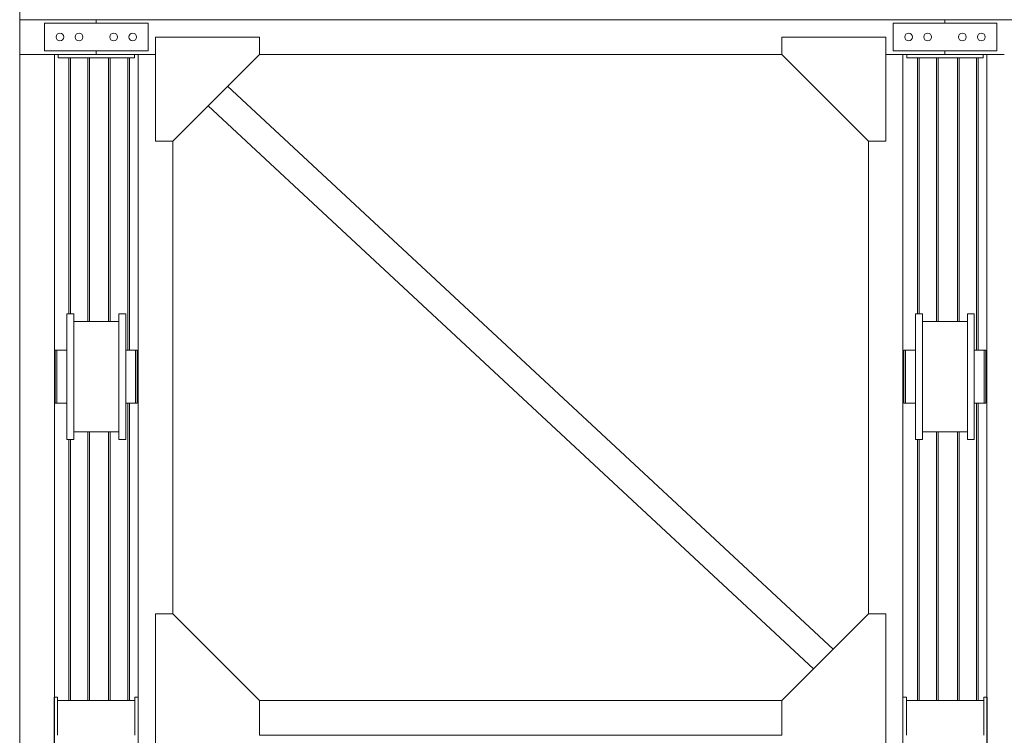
# Model space of a CAD drawing. Header units: millimetres. Extents: x 53746 to 116821, y -810352 to -765802.
# Tile 26 of 256: x 61760 to 64602, y -774552 to -772488. Entities that reach past the tile are written whole.
import ezdxf
from ezdxf.enums import TextEntityAlignment as Align

# ---------------------------------------------------------------- set-up
doc = ezdxf.new("R2010")
doc.units = ezdxf.units.MM
doc.header["$MEASUREMENT"] = 0
for name, color, linetype, lineweight in [('Main Cradle Rails', 7, 'Continuous', 0), ('Side Cradle Stbd', 7, 'Continuous', 0), ('Side Slip Rails', 7, 'Continuous', 0)]:
    doc.layers.add(name, color=color, linetype=linetype, lineweight=lineweight)
doc.styles.add('Style-ENGINEERING', font='ENGINEERING.shx')
doc.styles.add('Style-ENGINEERING_0', font='ENGINEERING.shx')
doc.dimstyles.new('MetricMM', dxfattribs={"dimtxt": 3, "dimasz": 3, "dimexe": 1.5, "dimexo": 1.5, "dimgap": 1.5, "dimtad": 1, "dimdec": 0, "dimzin": 7, "dimtxsty": 'Style-ENGINEERING_0', "dimcen": 0.09, "dimclrd": 1, "dimclre": 1, "dimclrt": 7, "dimadec": 0, "dimazin": 3, "dimtfac": 1, "dimtdec": 0, "dimtofl": 0, "dimtmove": 0, "dimatfit": 3, "dimfxl": 1, "dimtzin": 7, "dimlwd": -1, "dimlwe": 0, "dimarcsym": 0})

# ---------------------------------------------------------------- blocks, each defined once
blk = doc.blocks.new('*D68')
at = {"color": 1, "linetype": 'Continuous', "lineweight": 0, "transparency": 16777216}
for p, q in [((-23523.2, 14689.2), (-23523.2, 18176.8)), ((-2482.8, 14689.2), (-2482.8, 18176.8))]:
    blk.add_line(p, q, dxfattribs=at)
at = {"color": 1, "linetype": 'Continuous', "transparency": 16777216}
blk.add_line((-23523.2, 18086.8), (-2482.8, 18086.8), dxfattribs=at)
at = {"color": 1, "linetype": 'Continuous', "lineweight": 0, "transparency": 16777216}
blk.add_solid([(-23223.2, 18011.8), (-23523.2, 18086.8), (-23223.2, 18161.8)], dxfattribs=at)
at = {"color": 1, "linetype": 'Continuous', "lineweight": 0, "transparency": 16777216, "extrusion": (0, 0, -1)}
blk.add_solid([(2782.8, 18161.8), (2482.8, 18086.8), (2782.8, 18011.8)], dxfattribs=at)
at = {"layer": 'Defpoints', "color": 7, "linetype": 'Continuous', "lineweight": 0, "transparency": 16777216}
for p in [(-13003, 18086.8), (-2482.8, 18086.8), (-23523.2, 14539.2), (-2482.8, 14539.2)]:
    blk.add_point(p, dxfattribs=at)
at = {"color": 7, "linetype": 'Continuous', "lineweight": 0, "transparency": 16777216, "style": 'Style-ENGINEERING'}
blk.add_text('FWD SLIP CRADLE', height=300, dxfattribs=at).set_placement((-15122.9, 18386.8), align=Align.MIDDLE_LEFT)
blk = doc.blocks.new('*U57')
at = {"layer": 'Side Cradle Stbd', "color": 7, "linetype": 'Continuous', "lineweight": 0}
for p, q in [((-23523.2, 15589.3), (-23523.2, 15489.3)), ((-23523.2, 15589.3), (-23302, 15589.3)), ((-23452, 15499.3), (-23452, 15579.3)), ((-23452, 15579.3), (-23152, 15579.3)), ((-20852.3, 15589.3), (-23302, 15589.3)), ((-23152, 15579.3), (-23152, 15499.3)), ((-21002.3, 15499.3), (-21002.3, 15579.3)), ((-21002.3, 15579.3), (-20702.3, 15579.3)), ((-20052, 15589.3), (-20852.3, 15589.3)), ((-20702.3, 15579.3), (-20702.3, 15499.3)), ((-23347.8, 15549.5), (-23352, 15550.3)), ((-20898.1, 15549.5), (-20902.3, 15550.3)), ((-23396, 15539.3), (-23396.8, 15543.5)), ((-23241.8, 15543.5), (-23241, 15539.3)), ((-23192.8, 15529.2), (-23189.2, 15531.5)), ((-20946.3, 15539.3), (-20947.1, 15543.5)), ((-20792.1, 15543.5), (-20791.3, 15539.3)), ((-20743.1, 15529.2), (-20739.5, 15531.5)), ((-23152, 15499.3), (-23452, 15499.3)), ((-20702.3, 15499.3), (-21002.3, 15499.3)), ((-23523.2, 15489.3), (-23523.2, 13589)), ((-23423.2, 15489.3), (-23423.2, 13589)), ((-23423.2, 15489.3), (-23302, 15489.3)), ((-23412, 15479.3), (-23412, 15489.3)), ((-23412, 15479.3), (-23387.5, 15479.3)), ((-23180.8, 15489.3), (-23302, 15489.3)), ((-23192, 15479.3), (-23192, 15489.3)), ((-23180.8, 13589), (-23180.8, 15489.3)), ((-21323.5, 15489.3), (-22830.8, 15489.3)), ((-20973.5, 15489.3), (-20973.5, 13634.5)), ((-20852.3, 15489.3), (-20973.5, 15489.3)), ((-20962.3, 15479.3), (-20962.3, 15489.3)), ((-20962.3, 15479.3), (-20937.8, 15479.3)), ((-20731.1, 15489.3), (-20852.3, 15489.3)), ((-20742.3, 15479.3), (-20742.3, 15489.3)), ((-20731.1, 13589), (-20731.1, 15489.3)), ((-21174.8, 13773.2), (-22923, 15397.1)), ((-21231.4, 13716.6), (-22979.6, 15340.5)), ((-23080.8, 13874.5), (-23080.8, 15239.3)), ((-21073.5, 15239.3), (-21073.5, 13874.5)), ((-23387.3, 14740.7), (-23387.3, 14726.9)), ((-23237.3, 14740.7), (-23237.3, 14726.9)), ((-20937.6, 14740.7), (-20937.6, 14726.9)), ((-20787.6, 14740.7), (-20787.6, 14726.9)), ((-23367.3, 14718.5), (-23237.3, 14718.5)), ((-20917.6, 14718.5), (-20787.6, 14718.5)), ((-23415.8, 14635.7), (-23415.8, 14629.9)), ((-23415.8, 14613.3), (-23415.8, 14629.9)), ((-23387.3, 14629.9), (-23387.3, 14635.7)), ((-23367.3, 14628.8), (-23367.3, 14559.5)), ((-23217.3, 14628.8), (-23217.3, 14559.5)), ((-23183.8, 14635.7), (-23183.8, 14629.9)), ((-23183.8, 14613.3), (-23183.8, 14629.9)), ((-20966.1, 14635.7), (-20966.1, 14629.9)), ((-20966.1, 14613.3), (-20966.1, 14629.9)), ((-20937.6, 14629.9), (-20937.6, 14635.7)), ((-20917.6, 14628.8), (-20917.6, 14559.5)), ((-20767.6, 14628.8), (-20767.6, 14559.5)), ((-20734.1, 14635.7), (-20734.1, 14629.9)), ((-20734.1, 14613.3), (-20734.1, 14629.9)), ((-23423.2, 14599.5), (-23420.8, 14599.5)), ((-23420.8, 14596.4), (-23420.8, 14599.5)), ((-23183.8, 14599.5), (-23180.8, 14599.5)), ((-20973.5, 14599.5), (-20971.1, 14599.5)), ((-20971.1, 14596.4), (-20971.1, 14599.5)), ((-20971.1, 14596.4), (-20971.1, 14594.9)), ((-20971.1, 14594.9), (-20971.1, 14588.6)), ((-20971.1, 14588.6), (-20971.1, 14588)), ((-20971.1, 14588), (-20971.1, 14587.8)), ((-20971.1, 14587.8), (-20971.1, 14587.7)), ((-20734.1, 14599.5), (-20731.1, 14599.5)), ((-23415.8, 14559.5), (-23415.8, 14530.3)), ((-20966.1, 14559.5), (-20966.1, 14530.3)), ((-20971.1, 14544.2), (-20971.1, 14542.8)), ((-20971.1, 14531.2), (-20971.1, 14530.9)), ((-20971.1, 14530.9), (-20971.1, 14530.9)), ((-20971.1, 14530.9), (-20971.1, 14530.3)), ((-20971.1, 14530.3), (-20971.1, 14530.1)), ((-20937.6, 14530.3), (-20937.6, 14527.2)), ((-23420.8, 14519.5), (-23423.2, 14519.5)), ((-23180.8, 14519.5), (-23183.8, 14519.5)), ((-20971.1, 14519.5), (-20973.5, 14519.5)), ((-20971.1, 14522.5), (-20971.1, 14522)), ((-20937.6, 14505.6), (-20937.6, 14503.5)), ((-20937.6, 14503.5), (-20937.6, 14490.1)), ((-20731.1, 14519.5), (-20734.1, 14519.5)), ((-20937.6, 14489.1), (-20937.6, 14488.3)), ((-23237.3, 14400.5), (-23367.3, 14400.5)), ((-20787.6, 14400.5), (-20917.6, 14400.5)), ((-23130.8, 13874.5), (-23080.8, 13874.5)), ((-23130.8, 13874.5), (-23130.8, 13589)), ((-23080.8, 13874.5), (-22830.8, 13624.5)), ((-21073.5, 13874.5), (-21323.5, 13624.5)), ((-21023.5, 13874.5), (-21073.5, 13874.5)), ((-21023.5, 13874.5), (-21023.5, 13589)), ((-23423.8, 13634.5), (-23413.8, 13634.5)), ((-23423.8, 13589), (-23423.8, 13634.5)), ((-23413.8, 13634.5), (-23413.8, 13624.5)), ((-23413.8, 13589), (-23413.8, 13624.5)), ((-23190.8, 13624.5), (-23413.8, 13624.5)), ((-23190.8, 13634.5), (-23180.8, 13634.5)), ((-23190.8, 13624.5), (-23190.8, 13634.5)), ((-23190.8, 13624.5), (-23190.8, 13589)), ((-21323.5, 13624.5), (-22830.8, 13624.5)), ((-22830.8, 13624.5), (-22830.8, 13589)), ((-21323.5, 13624.5), (-21323.5, 13589)), ((-20973.5, 13634.5), (-20963.5, 13634.5)), ((-20973.5, 13589), (-20973.5, 13634.5)), ((-20963.5, 13634.5), (-20963.5, 13624.5)), ((-20963.5, 13589), (-20963.5, 13624.5)), ((-20740.5, 13624.5), (-20963.5, 13624.5)), ((-20740.5, 13634.5), (-20730.5, 13634.5)), ((-20740.5, 13624.5), (-20740.5, 13634.5)), ((-20740.5, 13624.5), (-20740.5, 13589)), ((-20730.5, 13634.5), (-20730.5, 13589)), ((-23523.2, 13589), (-23523.2, 12074.5)), ((-23423.8, 13584.5), (-23423.8, 13589)), ((-23423.2, 13589), (-23423.2, 12074.5)), ((-23413.8, 13524.5), (-23413.8, 13589)), ((-23190.8, 13589), (-23190.8, 13524.5)), ((-23180.8, 12074.5), (-23180.8, 13589)), ((-23130.8, 13589), (-23130.8, 13274.5)), ((-22830.8, 13589), (-22830.8, 13524.5)), ((-21323.5, 13589), (-21323.5, 13524.5)), ((-21023.5, 13589), (-21023.5, 13274.5)), ((-20973.5, 13584.5), (-20973.5, 13589)), ((-20963.5, 13524.5), (-20963.5, 13589)), ((-20740.5, 13589), (-20740.5, 13524.5)), ((-20731.1, 12074.5), (-20731.1, 13589)), ((-20730.5, 13589), (-20730.5, 13584.5)), ((-22830.8, 13524.5), (-21323.5, 13524.5))]:
    blk.add_line(p, q, dxfattribs=at)
at = {"layer": 'Side Cradle Stbd', "color": 7, "linetype": 'Continuous', "lineweight": 0, "flags": 128}
for points in [[(-23302, 15589.3), (-23302, 15589.3), (-23302, 15579.3)], [(-20852.3, 15589.3), (-20852.3, 15589.3), (-20852.3, 15579.3)], [(-23396, 15539.3), (-23396.8, 15535.1), (-23399.2, 15531.5), (-23402.8, 15529.2), (-23407, 15528.3), (-23411.2, 15529.2), (-23414.8, 15531.5), (-23417.2, 15535.1), (-23418, 15539.3), (-23417.2, 15543.5), (-23414.8, 15547.1), (-23411.2, 15549.5), (-23407, 15550.3), (-23402.8, 15549.5), (-23399.2, 15547.1), (-23396.8, 15543.5)], [(-23347.8, 15549.5), (-23344.2, 15547.1), (-23341.8, 15543.5), (-23341, 15539.3), (-23341.8, 15535.1), (-23344.2, 15531.5), (-23347.8, 15529.2), (-23352, 15528.3), (-23356.2, 15529.2), (-23359.8, 15531.5), (-23362.2, 15535.1), (-23363, 15539.3), (-23362.2, 15543.5), (-23359.8, 15547.1), (-23356.2, 15549.5), (-23352, 15550.3)], [(-23241.8, 15543.5), (-23244.2, 15547.1), (-23247.8, 15549.5), (-23252, 15550.3), (-23256.2, 15549.5), (-23259.8, 15547.1), (-23262.2, 15543.5), (-23263, 15539.3), (-23262.2, 15535.1), (-23259.8, 15531.5), (-23256.2, 15529.2), (-23252, 15528.3), (-23247.8, 15529.2), (-23244.2, 15531.5), (-23241.8, 15535.1), (-23241, 15539.3)], [(-23192.8, 15529.2), (-23197, 15528.3), (-23201.2, 15529.2), (-23204.8, 15531.5), (-23207.2, 15535.1), (-23208, 15539.3), (-23207.2, 15543.5), (-23204.8, 15547.1), (-23201.2, 15549.5), (-23197, 15550.3), (-23192.8, 15549.5), (-23189.2, 15547.1), (-23186.8, 15543.5), (-23186, 15539.3), (-23186.8, 15535.1), (-23189.2, 15531.5)], [(-20946.3, 15539.3), (-20947.1, 15535.1), (-20949.5, 15531.5), (-20953.1, 15529.2), (-20957.3, 15528.3), (-20961.5, 15529.2), (-20965.1, 15531.5), (-20967.4, 15535.1), (-20968.3, 15539.3), (-20967.4, 15543.5), (-20965.1, 15547.1), (-20961.5, 15549.5), (-20957.3, 15550.3), (-20953.1, 15549.5), (-20949.5, 15547.1), (-20947.1, 15543.5)], [(-20898.1, 15549.5), (-20894.5, 15547.1), (-20892.1, 15543.5), (-20891.3, 15539.3), (-20892.1, 15535.1), (-20894.5, 15531.5), (-20898.1, 15529.2), (-20902.3, 15528.3), (-20906.5, 15529.2), (-20910.1, 15531.5), (-20912.4, 15535.1), (-20913.3, 15539.3), (-20912.4, 15543.5), (-20910.1, 15547.1), (-20906.5, 15549.5), (-20902.3, 15550.3)], [(-20792.1, 15543.5), (-20794.5, 15547.1), (-20798.1, 15549.5), (-20802.3, 15550.3), (-20806.5, 15549.5), (-20810.1, 15547.1), (-20812.4, 15543.5), (-20813.3, 15539.3), (-20812.4, 15535.1), (-20810.1, 15531.5), (-20806.5, 15529.2), (-20802.3, 15528.3), (-20798.1, 15529.2), (-20794.5, 15531.5), (-20792.1, 15535.1), (-20791.3, 15539.3)], [(-20743.1, 15529.2), (-20747.3, 15528.3), (-20751.5, 15529.2), (-20755.1, 15531.5), (-20757.4, 15535.1), (-20758.3, 15539.3), (-20757.4, 15543.5), (-20755.1, 15547.1), (-20751.5, 15549.5), (-20747.3, 15550.3), (-20743.1, 15549.5), (-20739.5, 15547.1), (-20737.1, 15543.5), (-20736.3, 15539.3), (-20737.1, 15535.1), (-20739.5, 15531.5)], [(-22830.8, 15539.3), (-23130.8, 15539.3), (-23130.8, 15239.3), (-23080.8, 15239.3), (-22830.8, 15489.3), (-22830.8, 15539.3)], [(-21323.5, 15539.3), (-21023.5, 15539.3), (-21023.5, 15239.3), (-21073.5, 15239.3), (-21323.5, 15489.3), (-21323.5, 15539.3)], [(-23302, 15499.3), (-23302, 15489.3), (-23302, 15489.3)], [(-20852.3, 15499.3), (-20852.3, 15489.3), (-20852.3, 15489.3)], [(-23523.2, 15489.3), (-23523.2, 15489.3), (-23423.2, 15489.3), (-23423.2, 15489.3)], [(-23192, 15479.3), (-23252, 15479.3), (-23302, 15479.3), (-23387.5, 15479.3)], [(-23130.8, 15489.3), (-23180.8, 15489.3), (-23180.8, 15489.3)], [(-21023.5, 15489.3), (-20973.5, 15489.3), (-20973.5, 15489.3)], [(-20742.3, 15479.3), (-20802.3, 15479.3), (-20852.3, 15479.3), (-20937.8, 15479.3)], [(-20681.1, 15489.3), (-20731.1, 15489.3), (-20731.1, 15489.3)], [(-23387.3, 14740.7), (-23367.3, 14740.7), (-23367.3, 14740.7)], [(-23367.3, 14378.3), (-23367.3, 14378.3), (-23387.3, 14378.3), (-23387.3, 14392.1), (-23387.3, 14431.3), (-23387.3, 14490.1), (-23387.3, 14559.5), (-23387.3, 14628.8), (-23387.3, 14687.6), (-23387.3, 14726.9)], [(-23367.3, 14628.8), (-23367.3, 14687.6), (-23367.3, 14726.9), (-23367.3, 14740.7)], [(-23237.3, 14740.7), (-23217.3, 14740.7), (-23217.3, 14740.7)], [(-23237.3, 14559.5), (-23237.3, 14559.5), (-23237.3, 14628.8), (-23237.3, 14687.6), (-23237.3, 14726.9)], [(-23217.3, 14628.8), (-23217.3, 14687.6), (-23217.3, 14726.9), (-23217.3, 14740.7)], [(-20937.6, 14740.7), (-20917.6, 14740.7), (-20917.6, 14740.7)], [(-20917.6, 14378.3), (-20917.6, 14378.3), (-20937.6, 14378.3), (-20937.6, 14392.1), (-20937.6, 14431.3), (-20937.6, 14490.1), (-20937.6, 14559.5), (-20937.6, 14628.8), (-20937.6, 14687.6), (-20937.6, 14726.9)], [(-20917.6, 14628.8), (-20917.6, 14687.6), (-20917.6, 14726.9), (-20917.6, 14740.7)], [(-20787.6, 14740.7), (-20767.6, 14740.7), (-20767.6, 14740.7)], [(-20787.6, 14559.5), (-20787.6, 14628.8), (-20787.6, 14687.6), (-20787.6, 14726.9)], [(-20767.6, 14628.8), (-20767.6, 14687.6), (-20767.6, 14726.9), (-20767.6, 14740.7)], [(-23415.8, 14635.7), (-23415.8, 14635.7), (-23420.8, 14635.7), (-23420.8, 14629.9), (-23420.8, 14613.3), (-23420.8, 14588.6), (-23420.8, 14559.5), (-23420.8, 14530.3), (-23420.8, 14505.6), (-23420.8, 14489.1), (-23420.8, 14483.3), (-23415.8, 14483.3), (-23415.8, 14483.3)], [(-23387.3, 14635.7), (-23415.8, 14635.7), (-23415.8, 14635.7)], [(-23415.8, 14613.3), (-23415.8, 14588.6), (-23415.8, 14559.5), (-23415.8, 14530.3), (-23415.8, 14530.3)], [(-23188.8, 14635.7), (-23188.8, 14635.7), (-23217.3, 14635.7)], [(-23183.8, 14635.7), (-23183.8, 14635.7), (-23188.8, 14635.7), (-23188.8, 14629.9), (-23188.8, 14613.3), (-23188.8, 14588.6), (-23188.8, 14559.5), (-23188.8, 14559.5)], [(-23183.8, 14613.3), (-23183.8, 14588.6), (-23183.8, 14559.5), (-23183.8, 14530.3), (-23183.8, 14505.6), (-23183.8, 14489.1), (-23183.8, 14483.3)], [(-20966.1, 14635.7), (-20966.1, 14635.7), (-20971.1, 14635.7), (-20971.1, 14629.9), (-20971.1, 14613.3), (-20971.1, 14588.6), (-20971.1, 14559.5), (-20971.1, 14530.3), (-20971.1, 14505.6), (-20971.1, 14489.1), (-20971.1, 14483.3), (-20966.1, 14483.3), (-20966.1, 14483.3)], [(-20937.6, 14635.7), (-20966.1, 14635.7), (-20966.1, 14635.7)], [(-20966.1, 14613.3), (-20966.1, 14588.6), (-20966.1, 14559.5), (-20966.1, 14530.3), (-20966.1, 14505.6), (-20966.1, 14505.6)], [(-20739.1, 14635.7), (-20739.1, 14635.7), (-20767.6, 14635.7)], [(-20734.1, 14635.7), (-20734.1, 14635.7), (-20739.1, 14635.7), (-20739.1, 14629.9), (-20739.1, 14613.3), (-20739.1, 14588.6), (-20739.1, 14559.5), (-20739.1, 14559.5)], [(-20734.1, 14613.3), (-20734.1, 14588.6), (-20734.1, 14559.5), (-20734.1, 14530.3), (-20734.1, 14505.6), (-20734.1, 14489.1), (-20734.1, 14483.3)], [(-23420.8, 14588.6), (-23420.8, 14594.9), (-23420.8, 14596.4)], [(-23420.8, 14587.7), (-23420.8, 14587.8), (-23420.8, 14588), (-23420.8, 14588.6)], [(-23367.3, 14378.3), (-23367.3, 14392.1), (-23367.3, 14431.3), (-23367.3, 14490.1), (-23367.3, 14559.5)], [(-23217.3, 14378.3), (-23217.3, 14378.3), (-23237.3, 14378.3), (-23237.3, 14392.1), (-23237.3, 14431.3), (-23237.3, 14490.1), (-23237.3, 14559.5)], [(-23217.3, 14378.3), (-23217.3, 14392.1), (-23217.3, 14431.3), (-23217.3, 14490.1), (-23217.3, 14559.5)], [(-23188.8, 14559.5), (-23188.8, 14559.5), (-23188.8, 14530.3)], [(-20917.6, 14378.3), (-20917.6, 14392.1), (-20917.6, 14431.3), (-20917.6, 14490.1), (-20917.6, 14559.5)], [(-20767.6, 14378.3), (-20767.6, 14378.3), (-20787.6, 14378.3), (-20787.6, 14392.1), (-20787.6, 14431.3), (-20787.6, 14490.1), (-20787.6, 14559.5)], [(-20767.6, 14378.3), (-20767.6, 14392.1), (-20767.6, 14431.3), (-20767.6, 14490.1), (-20767.6, 14559.5)], [(-20739.1, 14559.5), (-20739.1, 14559.5), (-20739.1, 14530.3)], [(-23420.8, 14530.3), (-23420.8, 14530.9), (-23420.8, 14530.9), (-23420.8, 14531.2), (-23420.8, 14531.2), (-23420.8, 14531.2), (-23420.8, 14542.8), (-23420.8, 14544.2), (-23420.8, 14544.2), (-23420.8, 14544.2), (-23420.8, 14544.2)], [(-23420.8, 14519.5), (-23420.8, 14522), (-23420.8, 14522.5), (-23420.8, 14522.5), (-23420.8, 14522.5), (-23420.8, 14530.1), (-23420.8, 14530.3)], [(-23415.8, 14530.3), (-23415.8, 14530.3), (-23415.8, 14505.6)], [(-23387.3, 14505.6), (-23387.3, 14505.6), (-23387.3, 14527.2), (-23387.3, 14530.3), (-23387.3, 14530.3)], [(-23188.8, 14530.3), (-23188.8, 14530.3), (-23188.8, 14505.6), (-23188.8, 14489.1), (-23188.8, 14483.3)], [(-20971.1, 14542.8), (-20971.1, 14531.2), (-20971.1, 14531.2)], [(-20971.1, 14530.1), (-20971.1, 14522.5), (-20971.1, 14522.5), (-20971.1, 14522.5)], [(-20966.1, 14530.3), (-20966.1, 14530.3), (-20966.1, 14505.6), (-20966.1, 14489.1), (-20966.1, 14483.3), (-20937.6, 14483.3)], [(-20937.6, 14527.2), (-20937.6, 14505.6), (-20937.6, 14505.6)], [(-20739.1, 14530.3), (-20739.1, 14530.3), (-20739.1, 14505.6), (-20739.1, 14489.1), (-20739.1, 14483.3)], [(-23415.8, 14505.6), (-23415.8, 14505.6), (-23415.8, 14489.1), (-23415.8, 14483.3), (-23387.3, 14483.3)], [(-23387.3, 14490.1), (-23387.3, 14503.5), (-23387.3, 14505.6), (-23387.3, 14505.6)], [(-20971.1, 14522), (-20971.1, 14519.5), (-20971.1, 14519.5)], [(-23387.3, 14483.3), (-23387.3, 14483.3), (-23387.3, 14483.3), (-23387.3, 14488.3), (-23387.3, 14489.1), (-23387.3, 14489.1), (-23387.3, 14490.1)], [(-23217.3, 14483.3), (-23188.8, 14483.3), (-23188.8, 14483.3)], [(-23188.8, 14483.3), (-23188.8, 14483.3), (-23183.8, 14483.3), (-23183.8, 14483.3)], [(-20937.6, 14490.1), (-20937.6, 14489.1), (-20937.6, 14489.1)], [(-20937.6, 14488.3), (-20937.6, 14483.3), (-20937.6, 14483.3)], [(-20767.6, 14483.3), (-20739.1, 14483.3), (-20739.1, 14483.3)], [(-20739.1, 14483.3), (-20739.1, 14483.3), (-20734.1, 14483.3), (-20734.1, 14483.3)], [(-23423.8, 13414.5), (-23423.8, 13434), (-23423.8, 13524.5), (-23423.8, 13584.5)], [(-20973.5, 13414.5), (-20973.5, 13434), (-20973.5, 13524.5), (-20973.5, 13584.5)], [(-20730.5, 13584.5), (-20730.5, 13524.5), (-20730.5, 13434), (-20730.5, 13414.5)]]:
    blk.add_lwpolyline(points, dxfattribs=at)
at = {"layer": 'Side Slip Rails', "color": 7, "linetype": 'Continuous', "lineweight": 0}
for p, q in [((-23381.6, 14740.7), (-23381.6, 15479.3)), ((-23377, 14740.7), (-23377, 15479.3)), ((-23326.6, 14718.5), (-23326.6, 15479.3)), ((-23321.6, 14718.5), (-23321.6, 15479.3)), ((-23266.6, 14718.5), (-23266.6, 15479.3)), ((-23261.6, 14718.5), (-23261.6, 15479.3)), ((-23211.3, 14635.7), (-23211.3, 15479.3)), ((-23206.6, 14635.7), (-23206.6, 15479.3)), ((-20931.6, 15479.3), (-20931.6, 14740.7)), ((-20927, 15479.3), (-20927, 14740.7)), ((-20876.6, 15479.3), (-20876.6, 14718.5)), ((-20871.6, 15479.3), (-20871.6, 14718.5)), ((-20816.6, 15479.3), (-20816.6, 14718.5)), ((-20811.6, 15479.3), (-20811.6, 14718.5)), ((-20761.3, 15479.3), (-20761.3, 14635.7)), ((-20756.6, 15479.3), (-20756.6, 14635.7)), ((-23211.3, 13624.5), (-23211.3, 14483.3)), ((-23206.6, 13624.5), (-23206.6, 14483.3)), ((-20761.3, 14483.3), (-20761.3, 13624.5)), ((-20756.6, 14483.3), (-20756.6, 13624.5)), ((-23326.6, 13624.5), (-23326.6, 14400.5)), ((-23321.6, 13624.5), (-23321.6, 14400.5)), ((-23266.6, 13624.5), (-23266.6, 14400.5)), ((-23261.6, 13624.5), (-23261.6, 14400.5)), ((-20876.6, 14400.5), (-20876.6, 13624.5)), ((-20871.6, 14400.5), (-20871.6, 13624.5)), ((-20816.6, 14400.5), (-20816.6, 13624.5)), ((-20811.6, 14400.5), (-20811.6, 13624.5)), ((-23381.6, 13624.5), (-23381.6, 14378.3)), ((-23377, 13624.5), (-23377, 14378.3)), ((-20931.6, 14378.3), (-20931.6, 13624.5)), ((-20927, 14378.3), (-20927, 13624.5))]:
    blk.add_line(p, q, dxfattribs=at)
at = {"color": 1, "linetype": 'Continuous'}
dim = blk.add_linear_dim(base=(-2482.8, 18086.8), p1=(-23523.2, 14539.2), p2=(-2482.8, 14539.2), text='\\FSTANDARD;FWD SLIP CRADLE', dimstyle='MetricMM', override={"dimtxt": 300, "dimasz": 300, "dimexe": 90, "dimexo": 150, "dimgap": 150}, dxfattribs=at)
dim.commit()
dim.dimension.update_dxf_attribs({"geometry": '*D68', "text_midpoint": (-13003, 18086.8)})

msp = doc.modelspace()

# ---------------------------------------------------------------- block references
at = {"layer": 'Main Cradle Rails', "color": 7, "linetype": 'Continuous', "lineweight": 0}
msp.add_blockref('*U57', (85283.05, -788076.95), dxfattribs=at)

doc.saveas('drawing.dxf')
